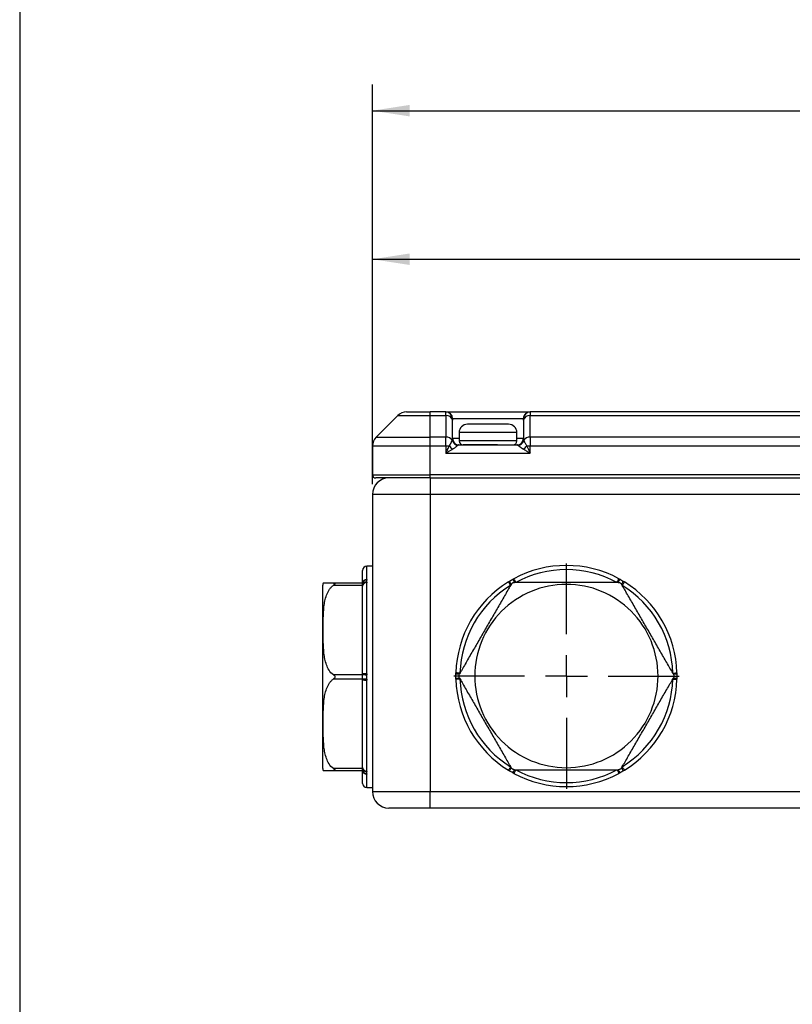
# Model space of a CAD drawing. Header units: millimetres. Extents: x 0 to 559, y 0 to 432.
# Tile 4 of 26: x 0 to 94, y 227 to 347. Entities that reach past the tile are written whole.
import ezdxf

# ---------------------------------------------------------------- set-up
doc = ezdxf.new("R2010")
doc.units = ezdxf.units.MM
doc.linetypes.add('CENTERX2', pattern=[20.32, 12.7, -2.54, 2.54, -2.54])
doc.layers.add('CENTER', color=40, linetype='CENTERX2')
doc.layers.add('DIMENSIONS', color=140, linetype='Continuous', lineweight=25)
doc.styles.add('SLDTEXTSTYLE0', font='TXT', dxfattribs={"width": 0.75})
doc.dimstyles.new('SLDDIMSTYLE0', dxfattribs={"dimtxt": 5.5, "dimasz": 4.5, "dimexe": 0, "dimexo": 0.0625, "dimgap": 1.375, "dimtad": 0, "dimtih": 1, "dimtoh": 1, "dimdec": 1, "dimrnd": 1e-09, "dimzin": 4, "dimdsep": 46, "dimtxsty": 'SLDTEXTSTYLE0', "dimsah": 1, "dimcen": 0.09, "dimadec": 0, "dimazin": 1, "dimtfac": 1, "dimtdec": 1, "dimtofl": 0, "dimtmove": 0, "dimatfit": 3, "dimfxl": 0, "dimfrac": 2, "dimtolj": 1, "dimtzin": 12, "dimarcsym": 0})
doc.dimstyles.new('SLDDIMSTYLE2', dxfattribs={"dimtxt": 5.5, "dimasz": 4.5, "dimexe": 0, "dimexo": 0.0625, "dimgap": 1.375, "dimtad": 0, "dimtih": 1, "dimtoh": 1, "dimdec": 1, "dimrnd": 1e-09, "dimzin": 12, "dimdsep": 46, "dimtxsty": 'SLDTEXTSTYLE0', "dimsah": 1, "dimcen": 0.09, "dimadec": 0, "dimazin": 3, "dimtfac": 1, "dimtdec": 1, "dimtofl": 0, "dimtmove": 0, "dimatfit": 3, "dimfxl": 0, "dimfrac": 2, "dimtolj": 1, "dimtzin": 12, "dimarcsym": 0})

# ---------------------------------------------------------------- blocks, each defined once
blk = doc.blocks.new('_D_3')
at = {"layer": 'DIMENSIONS'}
for p, q in [((42.75, 290.49), (42.75, 338.9)), ((232.75, 283.99), (232.75, 338.9)), ((130.64, 336.53), (128.96, 336.53)), ((128.96, 336.53), (128.96, 327.8)), ((144.86, 336.53), (146.54, 336.53)), ((146.54, 336.53), (146.54, 327.8)), ((42.75, 335.72), (126.17, 335.72)), ((232.75, 335.72), (149.33, 335.72)), ((128.96, 327.8), (130.64, 327.8)), ((146.54, 327.8), (144.86, 327.8))]:
    blk.add_line(p, q, dxfattribs=at)
for points in [[(42.75, 335.72), (47.25, 335.03), (47.25, 336.42)], [(232.75, 335.72), (228.25, 336.42), (228.25, 335.03)]]:
    blk.add_solid(points, dxfattribs=at)
at = {"layer": 'DIMENSIONS', "char_height": 5.5, "attachment_point": 1, "style": 'SLDTEXTSTYLE0'}
for s, insert in [('190.0', (128.61, 344.74)), ('7.48', (130.64, 334.89))]:
    blk.add_mtext(s, dxfattribs=dict(at, insert=insert))
blk = doc.blocks.new('_D_4')
at = {"layer": 'DIMENSIONS'}
for p, q in [((42.75, 290.49), (42.75, 320.9)), ((181.37, 292.49), (181.37, 320.9)), ((104.95, 318.53), (103.27, 318.53)), ((103.27, 318.53), (103.27, 309.8)), ((119.17, 318.53), (120.85, 318.53)), ((120.85, 318.53), (120.85, 309.8)), ((42.75, 317.72), (100.48, 317.72)), ((181.37, 317.72), (123.64, 317.72)), ((103.27, 309.8), (104.95, 309.8)), ((120.85, 309.8), (119.17, 309.8))]:
    blk.add_line(p, q, dxfattribs=at)
for points in [[(42.75, 317.72), (47.25, 317.03), (47.25, 318.42)], [(181.37, 317.72), (176.87, 318.42), (176.87, 317.03)]]:
    blk.add_solid(points, dxfattribs=at)
at = {"layer": 'DIMENSIONS', "char_height": 5.5, "attachment_point": 1, "style": 'SLDTEXTSTYLE0'}
for s, insert in [('138.6', (102.92, 326.74)), ('5.46', (104.95, 316.89))]:
    blk.add_mtext(s, dxfattribs=dict(at, insert=insert))
blk = doc.blocks.new('SW_CENTERMARKSYMBOL_0')
at = {"layer": 'CENTER', "color": 0}
for p, q in [((0, 5.08), (0, 13.65)), ((0, 0), (0, 2.54)), ((-5.08, 0), (-13.65, 0)), ((0, 0), (-2.54, 0)), ((0, 0), (0, -2.54)), ((0, 0), (2.54, 0)), ((5.08, 0), (13.65, 0)), ((0, -5.08), (0, -13.65))]:
    blk.add_line(p, q, dxfattribs=at)

msp = doc.modelspace()

# ---------------------------------------------------------------- linework, layer by layer
at = {"color": 7, "linetype": 'Continuous'}
msp.add_line((0, 431.8), (0, 0), dxfattribs=at)
for p, q in [((45.81, 298.78), (43.19, 296.16)), ((45.81, 298.78), (49.75, 298.78)), ((49.75, 298.78), (49.75, 299.22)), ((51.65, 299.22), (49.75, 299.22)), ((49.75, 296.16), (49.75, 298.78)), ((49.75, 298.78), (51.65, 298.78)), ((51.65, 298.78), (51.65, 299.2)), ((51.65, 298.78), (51.65, 296.16)), ((52.45, 298.42), (61.05, 298.42)), ((124.28, 299.22), (61.85, 299.22)), ((61.85, 299.2), (61.85, 298.78)), ((61.85, 296.16), (61.85, 298.78)), ((61.85, 298.78), (125.37, 298.78)), ((52.45, 296.02), (52.45, 298.22)), ((61.05, 298.22), (61.05, 296.02)), ((43.19, 296.16), (49.75, 296.16)), ((49.75, 295.1), (49.75, 296.16)), ((51.65, 296.16), (49.75, 296.16)), ((51.65, 295.1), (51.65, 296.16)), ((53.25, 296.02), (52.45, 296.02)), ((53.25, 296.72), (53.25, 295.72)), ((60.25, 296.72), (53.25, 296.72)), ((60.25, 295.72), (60.25, 296.72)), ((61.05, 296.02), (60.25, 296.02)), ((61.85, 296.16), (61.85, 295.1)), ((171.37, 296.16), (61.85, 296.16)), ((42.75, 295.1), (49.75, 295.1)), ((42.75, 295.1), (42.75, 291.62)), ((49.75, 291.62), (49.75, 295.1)), ((49.75, 295.1), (51.65, 295.1)), ((51.65, 295.1), (51.65, 294.22)), ((51.65, 295.1), (52.06, 295.1)), ((53.22, 295.22), (60.28, 295.22)), ((60.25, 295.72), (53.25, 295.72)), ((61.44, 295.1), (61.85, 295.1)), ((61.85, 294.22), (61.85, 295.1)), ((61.85, 295.1), (171.37, 295.1)), ((51.65, 294.22), (61.85, 294.22)), ((42.75, 291.62), (49.75, 291.62)), ((171.37, 291.62), (49.75, 291.62)), ((49.75, 291.22), (49.75, 291.62)), ((49.75, 291.22), (49.75, 289.22)), ((49.75, 291.22), (171.37, 291.22)), ((49.75, 289.22), (42.75, 289.22)), ((42.75, 289.22), (42.75, 253.22)), ((171.37, 289.22), (49.75, 289.22)), ((49.75, 289.22), (49.75, 253.22)), ((42.75, 280.52), (42.05, 280.52)), ((42.05, 278.91), (42.05, 280.52)), ((41.55, 278.47), (38.01, 278.47)), ((38.01, 278.22), (41.55, 278.22)), ((41.6, 278.61), (41.55, 278.47)), ((41.55, 278.22), (41.55, 278.11)), ((42.05, 267.5), (42.05, 278.53)), ((41.55, 267.37), (38.01, 267.37)), ((41.55, 267.49), (41.55, 267.37)), ((38.01, 266.87), (41.55, 266.87)), ((41.55, 266.87), (41.55, 266.76)), ((42.05, 255.71), (42.05, 266.74)), ((41.55, 256.02), (38.01, 256.02)), ((38.01, 255.77), (41.55, 255.77)), ((41.55, 256.14), (41.55, 256.02)), ((41.55, 255.78), (41.6, 255.63)), ((42.05, 253.72), (42.05, 255.33)), ((42.05, 253.72), (42.75, 253.72)), ((42.75, 253.22), (49.75, 253.22)), ((49.75, 253.22), (171.37, 253.22)), ((49.75, 251.22), (49.75, 253.22)), ((49.75, 251.22), (44.75, 251.22)), ((171.37, 251.22), (49.75, 251.22))]:
    msp.add_line(p, q)
at = {"flags": 128}
for points in [[(59.48, 278.21), (59.43, 278.29), (59.38, 278.37), (59.34, 278.44), (59.3, 278.51), (59.27, 278.56), (59.24, 278.6), (59.23, 278.62), (59.22, 278.63)], [(60.12, 278.57), (60.07, 278.66), (60.03, 278.74), (59.99, 278.82), (59.95, 278.88), (59.92, 278.94), (59.9, 278.98), (59.89, 279), (59.88, 279.01)], [(72.38, 278.57), (72.43, 278.66), (72.47, 278.74), (72.51, 278.82), (72.55, 278.88), (72.58, 278.94), (72.6, 278.98), (72.61, 279), (72.62, 279.01)], [(73.28, 278.63), (73.27, 278.62), (73.26, 278.6), (73.23, 278.56), (73.2, 278.51), (73.16, 278.44), (73.11, 278.37), (73.06, 278.29), (73.01, 278.21)], [(53.35, 267.59), (53.26, 267.59), (53.16, 267.59), (53.08, 267.59), (53, 267.6), (52.94, 267.6), (52.89, 267.6), (52.86, 267.6), (52.85, 267.6)], [(79.14, 267.59), (79.24, 267.59), (79.34, 267.59), (79.42, 267.59), (79.5, 267.6), (79.56, 267.6), (79.61, 267.6), (79.63, 267.6), (79.64, 267.6)], [(53.35, 266.86), (53.26, 266.85), (53.16, 266.85), (53.08, 266.85), (53, 266.85), (52.94, 266.84), (52.89, 266.84), (52.86, 266.84), (52.85, 266.84)], [(79.14, 266.86), (79.24, 266.85), (79.34, 266.85), (79.42, 266.85), (79.5, 266.85), (79.56, 266.84), (79.61, 266.84), (79.63, 266.84), (79.64, 266.84)], [(59.48, 256.24), (59.43, 256.15), (59.38, 256.07), (59.34, 256), (59.3, 255.94), (59.27, 255.88), (59.24, 255.84), (59.23, 255.82), (59.22, 255.81)], [(60.12, 255.87), (60.07, 255.79), (60.03, 255.7), (59.99, 255.63), (59.95, 255.56), (59.92, 255.51), (59.9, 255.46), (59.89, 255.44), (59.88, 255.43)], [(72.38, 255.87), (72.43, 255.79), (72.47, 255.7), (72.51, 255.63), (72.55, 255.56), (72.58, 255.51), (72.6, 255.46), (72.61, 255.44), (72.62, 255.43)], [(73.01, 256.24), (73.06, 256.15), (73.11, 256.07), (73.16, 256), (73.2, 255.94), (73.23, 255.88), (73.26, 255.84), (73.27, 255.82), (73.28, 255.81)]]:
    msp.add_lwpolyline(points, dxfattribs=at)
for centre, radius, start, end in [((46.87, 297.72), 1.5, 90, 135), ((51.65, 298.42), 0.8, 359.9927, 89.9913), ((51.65, 298.4), 0.794, 0.4407, 90.433), ((51.75, 298.07), 0.714, 11.4221, 98.0486), ((61.85, 298.42), 0.8, 90.0079, 180.0081), ((61.84, 298.4), 0.794, 89.5659, 179.5604), ((61.75, 298.07), 0.714, 81.9502, 168.579), ((54.25, 296.72), 1, 90, 180), ((59.25, 296.72), 1, 0, 90), ((44.25, 295.1), 1.5, 135, 180), ((51.71, 295.33), 0.834, 33.4007, 93.8577), ((53.22, 296.02), 0.795, 187.4389, 269.7782), ((53.25, 296.02), 0.8, 180, 270), ((60.25, 296.02), 0.8, 270, 0), ((60.28, 296.02), 0.795, 270.2215, 352.562), ((61.79, 295.33), 0.834, 86.1423, 146.5993), ((53.66, 296.37), 2.04, 218.5631, 234.5653), ((53.19, 296.02), 0.826, 196.5962, 267.263), ((53.75, 295.72), 0.5, 180, 270), ((59.75, 295.72), 0.5, 270, 0), ((60.31, 296.02), 0.826, 272.7373, 343.4035), ((59.84, 296.37), 2.04, 305.433, 321.4385), ((43.15, 291.62), 0.4, 180, 270), ((44.75, 289.22), 2, 90, 180), ((42.05, 280.02), 0.5, 90, 180), ((66.25, 267.22), 13.4, 61.6237, 118.3763), ((38.75, 278.23), 2, 172.9638, 180), ((42.02, 278.44), 0.473, 86.5777, 176.107), ((42, 278.38), 0.462, 84.6491, 168.0516), ((42.04, 278.11), 0.501, 89.3551, 167.4776), ((42.01, 278.07), 0.467, 85.784, 175.0444), ((66.25, 267.22), 13.4, 121.6237, 178.3763), ((60.77, 279.17), 1.48, 197.8083, 214.7852), ((58.64, 277.94), 1.48, 25.2123, 42.1936), ((73.85, 277.94), 1.48, 137.8092, 154.785), ((71.73, 279.17), 1.48, 325.2134, 342.1932), ((66.25, 267.22), 13.4, 1.6237, 58.3763), ((41.92, 263.08), 4.42, 88.3824, 94.8636), ((41.23, 257.47), 9.9, 85.2969, 88.1634), ((53.16, 265.99), 1.48, 85.2128, 102.1933), ((79.33, 265.99), 1.48, 77.8073, 94.7866), ((41.23, 276.77), 9.9, 271.8366, 274.7031), ((41.92, 271.16), 4.42, 265.1363, 271.6178), ((53.16, 268.45), 1.48, 257.8067, 274.7872), ((66.25, 267.22), 13.4, 181.6237, 238.3763), ((66.25, 267.22), 13.4, 301.6237, 358.3763), ((79.33, 268.45), 1.48, 265.2134, 282.1927), ((38.75, 256.02), 2, 180, 187.0292), ((42.01, 256.18), 0.467, 184.9556, 274.2159), ((42.04, 256.13), 0.501, 192.5224, 270.6446), ((42, 255.87), 0.462, 191.9484, 275.351), ((42.02, 255.8), 0.473, 183.8931, 273.4223), ((60.77, 255.28), 1.48, 145.2147, 162.192), ((58.64, 256.5), 1.48, 317.8061, 334.7878), ((66.25, 267.22), 13.4, 241.6237, 298.3763), ((73.85, 256.5), 1.48, 205.2149, 222.1911), ((71.73, 255.28), 1.48, 17.8066, 34.7867), ((42.05, 254.22), 0.5, 180, 270), ((44.75, 253.22), 2, 180, 270)]:
    msp.add_arc(centre, radius, start, end)
for points in [[(46.87, 299.22), (46.87, 299.22), (48.16, 299.22), (49.75, 299.22)], [(51.65, 299.2), (51.65, 299.21), (51.65, 299.22), (51.65, 299.22)], [(52.45, 298.42), (52.45, 298.42), (52.45, 298.42), (52.45, 298.41)], [(52.45, 298.41), (52.45, 298.39), (52.45, 298.32), (52.45, 298.22)], [(61.05, 298.41), (61.05, 298.42), (61.05, 298.42), (61.05, 298.42)], [(61.05, 298.22), (61.05, 298.32), (61.05, 298.39), (61.05, 298.41)], [(61.85, 299.22), (61.85, 299.22), (61.85, 299.21), (61.85, 299.2)], [(52.43, 295.91), (52.44, 295.95), (52.45, 295.99), (52.45, 296.02)], [(61.05, 296.02), (61.05, 295.99), (61.05, 295.95), (61.06, 295.91)], [(72.38, 278.57), (68.55, 280.64), (63.94, 280.64), (60.12, 278.57)], [(41.55, 278.47), (41.55, 279.49), (41.55, 280.02), (41.55, 280.02)], [(41.55, 267.49), (41.55, 271.83), (41.55, 275.83), (41.55, 278.11)], [(59.48, 278.21), (55.78, 275.93), (53.48, 271.93), (53.35, 267.59)], [(79.14, 267.59), (79.02, 271.93), (76.72, 275.93), (73.01, 278.21)], [(42.04, 267.34), (42.04, 267.27), (42.03, 267.2), (42.03, 267.12)], [(52.85, 267.22), (52.85, 267.3), (52.85, 267.37), (52.85, 267.44)], [(79.65, 267.44), (79.65, 267.37), (79.65, 267.3), (79.65, 267.22)], [(41.55, 256.14), (41.55, 258.42), (41.55, 262.41), (41.55, 266.76)], [(53.35, 266.86), (53.48, 262.51), (55.78, 258.52), (59.48, 256.24)], [(73.01, 256.24), (76.72, 258.52), (79.02, 262.51), (79.14, 266.86)], [(41.55, 254.22), (41.55, 254.22), (41.55, 254.75), (41.55, 255.77)], [(60.12, 255.87), (63.94, 253.8), (68.55, 253.8), (72.38, 255.87)]]:
    msp.add_open_spline(points, degree=3)
for points, knots in [([(51.65, 299.22), (51.68, 299.22), (52.23, 299.22), (54.14, 299.22), (55.42, 299.22), (56.75, 299.22)], [0, 0, 0, 0, 0.5, 0.5, 1, 1, 1, 1]), ([(56.75, 299.22), (58.08, 299.22), (59.36, 299.22), (61.26, 299.22), (61.82, 299.22), (61.85, 299.22)], [0, 0, 0, 0, 0.5, 0.5, 1, 1, 1, 1]), ([(57.71, 297.72), (57.4, 297.72), (56.94, 297.72), (56.28, 297.72), (55.79, 297.72), (55.33, 297.72), (54.83, 297.72), (54.4, 297.72), (54.22, 297.72), (54.25, 297.72), (54.25, 297.72)], [0, 0, 0, 0, 0.191599, 0.295793, 0.400093, 0.504286, 0.608587, 0.800187, 0.991786, 1, 1, 1, 1]), ([(59.25, 297.72), (59.26, 297.72), (59.11, 297.72), (58.56, 297.72), (58.17, 297.72), (57.71, 297.72)], [0, 0, 0, 0, 0.5, 0.5, 1, 1, 1, 1]), ([(52.4, 295.79), (52.41, 295.81), (52.42, 295.86), (52.43, 295.9), (52.43, 295.91)], [0, 0, 0, 0, 0.5137183, 1, 1, 1, 1]), ([(61.06, 295.91), (61.07, 295.9), (61.07, 295.88), (61.08, 295.84), (61.09, 295.8), (61.1, 295.79)], [0, 0, 0, 0, 0.321272, 0.65436, 1, 1, 1, 1]), ([(51.65, 294.22), (51.68, 294.28), (51.73, 294.39), (51.8, 294.54), (51.88, 294.7), (51.96, 294.89), (52.03, 295.03), (52.06, 295.1)], [0, 0, 0, 0, 0.206774, 0.373449, 0.500023, 0.766719, 1, 1, 1, 1]), ([(52.47, 294.71), (52.43, 294.69), (52.35, 294.63), (52.21, 294.55), (52.06, 294.46), (51.87, 294.35), (51.73, 294.27), (51.65, 294.22)], [0, 0, 0, 0, 0.149841, 0.316355, 0.499591, 0.706849, 1, 1, 1, 1]), ([(52.06, 295.1), (52.08, 295.13), (52.11, 295.18), (52.16, 295.26), (52.21, 295.34), (52.25, 295.42), (52.29, 295.52), (52.34, 295.62), (52.38, 295.72), (52.39, 295.76), (52.4, 295.79)], [0, 0, 0, 0, 0.094551, 0.192206, 0.292635, 0.395455, 0.500243, 0.674762, 0.84129, 1, 1, 1, 1]), ([(53.15, 295.2), (53.14, 295.19), (53.12, 295.18), (53.08, 295.15), (53.04, 295.12), (52.99, 295.08), (52.94, 295.04), (52.86, 294.98), (52.76, 294.9), (52.62, 294.8), (52.52, 294.74), (52.47, 294.71)], [0, 0, 0, 0, 0.080788, 0.162236, 0.244644, 0.3283, 0.413479, 0.500444, 0.666252, 0.832273, 1, 1, 1, 1]), ([(53.22, 295.22), (53.21, 295.22), (53.19, 295.22), (53.17, 295.21), (53.15, 295.2)], [0, 0, 0, 0, 0.441553, 1, 1, 1, 1]), ([(57.9, 295.22), (57.85, 295.22), (57.75, 295.22), (57.59, 295.22), (57.44, 295.22), (57.28, 295.22), (57.12, 295.22), (56.96, 295.22), (56.65, 295.22), (56.18, 295.22), (55.59, 295.22), (55.05, 295.22), (54.59, 295.22), (54.23, 295.22), (54.01, 295.22), (53.88, 295.22), (53.81, 295.22), (53.76, 295.22), (53.75, 295.22), (53.75, 295.22)], [0, 0, 0, 0, 0.027866, 0.055534, 0.083084, 0.110596, 0.138153, 0.165836, 0.193724, 0.298463, 0.403293, 0.508032, 0.612863, 0.709548, 0.806323, 0.854926, 0.903116, 0.951329, 1, 1, 1, 1]), ([(60.34, 295.2), (60.33, 295.21), (60.31, 295.22), (60.29, 295.22), (60.28, 295.22)], [0, 0, 0, 0, 0.558447, 1, 1, 1, 1]), ([(61.02, 294.71), (60.99, 294.73), (60.93, 294.76), (60.85, 294.82), (60.77, 294.88), (60.69, 294.94), (60.6, 295.01), (60.5, 295.08), (60.41, 295.15), (60.37, 295.18), (60.34, 295.2)], [0, 0, 0, 0, 0.1009713, 0.2011278, 0.300788, 0.4002756, 0.4999156, 0.6719476, 0.8378905, 1, 1, 1, 1]), ([(61.85, 294.22), (61.79, 294.26), (61.69, 294.32), (61.55, 294.4), (61.39, 294.49), (61.22, 294.59), (61.09, 294.67), (61.02, 294.71)], [0, 0, 0, 0, 0.2085239, 0.3752006, 0.5000288, 0.7661721, 1, 1, 1, 1]), ([(61.1, 295.79), (61.1, 295.77), (61.11, 295.75), (61.13, 295.7), (61.15, 295.64), (61.18, 295.57), (61.22, 295.49), (61.28, 295.37), (61.35, 295.24), (61.41, 295.14), (61.44, 295.1)], [0, 0, 0, 0, 0.094343, 0.191455, 0.291422, 0.394285, 0.500031, 0.673495, 0.840739, 1, 1, 1, 1]), ([(61.44, 295.1), (61.46, 295.06), (61.5, 294.97), (61.57, 294.82), (61.64, 294.66), (61.74, 294.46), (61.81, 294.31), (61.85, 294.22)], [0, 0, 0, 0, 0.149841, 0.316389, 0.499677, 0.706898, 1, 1, 1, 1]), ([(49.75, 291.22), (48, 291.22), (46.32, 291.22), (43.84, 291.22), (43.15, 291.22), (43.15, 291.22)], [0, 0, 0, 0, 0.5, 0.5, 1, 1, 1, 1]), ([(36.75, 267.12), (36.75, 270.07), (36.75, 272.89), (36.75, 277.06), (36.75, 278.23), (36.75, 278.23)], [0, 0, 0, 0, 0.5, 0.5, 1, 1, 1, 1]), ([(38.01, 267.37), (37.79, 267.52), (37.63, 267.72), (37.36, 268.14), (37.26, 268.36), (37.1, 268.81), (37.04, 269.04), (36.94, 269.51), (36.9, 269.74), (36.82, 270.44), (36.8, 270.91), (36.77, 271.86), (36.76, 272.33), (36.76, 273.27), (36.77, 273.74), (36.8, 274.68), (36.82, 275.15), (36.9, 275.86), (36.94, 276.09), (37.04, 276.55), (37.1, 276.79), (37.26, 277.24), (37.37, 277.46), (37.57, 277.77), (37.64, 277.87), (37.81, 278.06), (37.9, 278.15), (38.01, 278.22)], [0, 0, 0, 0, 0.0625, 0.0625, 0.125, 0.125, 0.1875, 0.1875, 0.25, 0.25, 0.375, 0.375, 0.5, 0.5, 0.625, 0.625, 0.75, 0.75, 0.8125, 0.8125, 0.875, 0.875, 0.9375, 0.9375, 0.96875, 0.96875, 1, 1, 1, 1]), ([(38.01, 278.47), (37.83, 278.47), (37.35, 278.47), (37.04, 278.47), (36.85, 278.47), (36.77, 278.47), (36.77, 278.47), (36.77, 278.47)], [0, 0, 0, 0, 0.121355, 0.323131, 0.511023, 0.700942, 1, 1, 1, 1]), ([(38.01, 278.47), (38.05, 278.47), (38.09, 278.47), (38.17, 278.45), (38.2, 278.43), (38.2, 278.39), (38.19, 278.37), (38.16, 278.34), (38.15, 278.33), (38.09, 278.28), (38.05, 278.25), (38.01, 278.22)], [0, 0, 0, 0, 0.25, 0.25, 0.5, 0.5, 0.625, 0.625, 0.75, 0.75, 1, 1, 1, 1]), ([(41.55, 278.22), (41.55, 278.3), (41.55, 278.36), (41.55, 278.45), (41.55, 278.47), (41.55, 278.47)], [0, 0, 0, 0, 0.5, 0.5, 1, 1, 1, 1]), ([(42.04, 278.84), (42.04, 278.8), (42.03, 278.76), (42.03, 278.69), (42.04, 278.65), (42.04, 278.61)], [0, 0, 0, 0, 0.5, 0.5, 1, 1, 1, 1]), ([(42.05, 278.91), (42.05, 278.9), (42.05, 278.87), (42.05, 278.85), (42.04, 278.84)], [0, 0, 0, 0, 0.5037, 1, 1, 1, 1]), ([(42.04, 278.61), (42.05, 278.6), (42.05, 278.57), (42.05, 278.55), (42.05, 278.53)], [0, 0, 0, 0, 0.4963, 1, 1, 1, 1]), ([(59.55, 278.32), (59.46, 278.17), (59.35, 277.98), (59.11, 277.56), (58.98, 277.34), (58.72, 276.88), (58.59, 276.65), (58.32, 276.18), (58.18, 275.95), (57.78, 275.25), (57.51, 274.78), (56.96, 273.84), (56.69, 273.37), (56.15, 272.42), (55.87, 271.95), (55.33, 271.01), (55.06, 270.54), (54.65, 269.84), (54.52, 269.6), (54.25, 269.14), (54.12, 268.91), (53.86, 268.45), (53.73, 268.23), (53.55, 267.92), (53.49, 267.82), (53.38, 267.64), (53.33, 267.55), (53.29, 267.47)], [0, 0, 0, 0, 0.0625, 0.0625, 0.125, 0.125, 0.1875, 0.1875, 0.25, 0.25, 0.375, 0.375, 0.5, 0.5, 0.625, 0.625, 0.75, 0.75, 0.8125, 0.8125, 0.875, 0.875, 0.9375, 0.9375, 0.96875, 0.96875, 1, 1, 1, 1]), ([(77.35, 267.22), (77.35, 270.17), (76.18, 272.99), (72.02, 277.16), (69.19, 278.33), (63.3, 278.33), (60.48, 277.16), (56.31, 272.99), (55.14, 270.17), (55.14, 267.22)], [0, 0, 0, 0, 0.25, 0.25, 0.5, 0.5, 0.75, 0.75, 1, 1, 1, 1]), ([(59.22, 278.63), (59.25, 278.65), (59.29, 278.67), (59.34, 278.7), (59.36, 278.71)], [0, 0, 0, 0, 0.5037, 1, 1, 1, 1]), ([(59.36, 278.71), (59.4, 278.74), (59.46, 278.77), (59.55, 278.83), (59.64, 278.88), (59.7, 278.91), (59.74, 278.94)], [0, 0, 0, 0, 0.3116832, 0.5, 0.6882854, 1, 1, 1, 1]), ([(59.55, 278.32), (59.57, 278.35), (59.59, 278.38), (59.65, 278.44), (59.69, 278.48), (59.76, 278.52), (59.78, 278.53), (59.83, 278.55), (59.85, 278.55), (59.91, 278.57), (59.95, 278.57), (59.98, 278.57)], [0, 0, 0, 0, 0.25, 0.25, 0.5, 0.5, 0.625, 0.625, 0.75, 0.75, 1, 1, 1, 1]), ([(59.74, 278.94), (59.76, 278.95), (59.81, 278.97), (59.86, 279), (59.88, 279.01)], [0, 0, 0, 0, 0.4963, 1, 1, 1, 1]), ([(72.51, 278.57), (72.34, 278.57), (72.11, 278.57), (71.63, 278.57), (71.38, 278.57), (70.85, 278.57), (70.58, 278.57), (70.05, 278.57), (69.78, 278.57), (68.96, 278.57), (68.42, 278.57), (67.33, 278.57), (66.79, 278.57), (65.7, 278.57), (65.16, 278.57), (64.07, 278.57), (63.53, 278.57), (62.72, 278.57), (62.45, 278.57), (61.91, 278.57), (61.64, 278.57), (61.12, 278.57), (60.86, 278.57), (60.5, 278.57), (60.39, 278.57), (60.17, 278.57), (60.07, 278.57), (59.98, 278.57)], [0, 0, 0, 0, 0.0625, 0.0625, 0.125, 0.125, 0.1875, 0.1875, 0.25, 0.25, 0.375, 0.375, 0.5, 0.5, 0.625, 0.625, 0.75, 0.75, 0.8125, 0.8125, 0.875, 0.875, 0.9375, 0.9375, 0.96875, 0.96875, 1, 1, 1, 1]), ([(72.51, 278.57), (72.55, 278.57), (72.59, 278.57), (72.67, 278.55), (72.72, 278.53), (72.79, 278.49), (72.81, 278.47), (72.85, 278.44), (72.86, 278.43), (72.91, 278.38), (72.93, 278.35), (72.95, 278.32)], [0, 0, 0, 0, 0.25, 0.25, 0.5, 0.5, 0.625, 0.625, 0.75, 0.75, 1, 1, 1, 1]), ([(72.62, 279.01), (72.64, 279), (72.69, 278.97), (72.73, 278.95), (72.76, 278.94)], [0, 0, 0, 0, 0.5037, 1, 1, 1, 1]), ([(72.76, 278.94), (72.82, 278.9), (72.88, 278.86), (73.01, 278.79), (73.08, 278.75), (73.14, 278.71)], [0, 0, 0, 0, 0.5, 0.5, 1, 1, 1, 1]), ([(79.21, 267.47), (79.12, 267.62), (79.01, 267.82), (78.77, 268.24), (78.64, 268.46), (78.38, 268.91), (78.25, 269.14), (77.98, 269.61), (77.84, 269.84), (77.44, 270.54), (77.16, 271.01), (76.62, 271.96), (76.35, 272.43), (75.8, 273.37), (75.53, 273.84), (74.99, 274.78), (74.72, 275.25), (74.31, 275.96), (74.18, 276.19), (73.91, 276.65), (73.77, 276.89), (73.51, 277.34), (73.39, 277.56), (73.21, 277.87), (73.15, 277.97), (73.04, 278.16), (72.99, 278.25), (72.95, 278.32)], [0, 0, 0, 0, 0.0625, 0.0625, 0.125, 0.125, 0.1875, 0.1875, 0.25, 0.25, 0.375, 0.375, 0.5, 0.5, 0.625, 0.625, 0.75, 0.75, 0.8125, 0.8125, 0.875, 0.875, 0.9375, 0.9375, 0.96875, 0.96875, 1, 1, 1, 1]), ([(73.14, 278.71), (73.16, 278.7), (73.21, 278.67), (73.25, 278.65), (73.28, 278.63)], [0, 0, 0, 0, 0.4963, 1, 1, 1, 1]), ([(38.01, 267.37), (38.05, 267.34), (38.09, 267.31), (38.17, 267.23), (38.2, 267.18), (38.2, 267.06), (38.17, 267.01), (38.09, 266.93), (38.05, 266.9), (38.01, 266.87)], [0, 0, 0, 0, 0.25, 0.25, 0.5, 0.5, 0.75, 0.75, 1, 1, 1, 1]), ([(41.55, 266.87), (41.55, 266.95), (41.55, 267.03), (41.55, 267.21), (41.55, 267.3), (41.55, 267.37)], [0, 0, 0, 0, 0.5, 0.5, 1, 1, 1, 1]), ([(42.05, 267.5), (42.05, 267.47), (42.05, 267.42), (42.05, 267.37), (42.04, 267.34)], [0, 0, 0, 0, 0.5036997, 1, 1, 1, 1]), ([(52.85, 267.44), (52.85, 267.47), (52.85, 267.52), (52.85, 267.57), (52.85, 267.6)], [0, 0, 0, 0, 0.4963, 1, 1, 1, 1]), ([(53.29, 266.97), (53.27, 267), (53.25, 267.04), (53.23, 267.12), (53.22, 267.17), (53.22, 267.28), (53.23, 267.33), (53.25, 267.41), (53.27, 267.44), (53.29, 267.47)], [0, 0, 0, 0, 0.25, 0.25, 0.5, 0.5, 0.75, 0.75, 1, 1, 1, 1]), ([(79.21, 267.47), (79.23, 267.44), (79.24, 267.41), (79.27, 267.33), (79.28, 267.28), (79.28, 267.16), (79.27, 267.11), (79.24, 267.03), (79.23, 267), (79.21, 266.97)], [0, 0, 0, 0, 0.25, 0.25, 0.5, 0.5, 0.75, 0.75, 1, 1, 1, 1]), ([(79.64, 267.6), (79.64, 267.57), (79.65, 267.52), (79.65, 267.47), (79.65, 267.44)], [0, 0, 0, 0, 0.5037, 1, 1, 1, 1]), ([(36.75, 256.02), (36.75, 256.02), (36.75, 257.19), (36.75, 261.35), (36.75, 264.18), (36.75, 267.12)], [0, 0, 0, 0, 0.5, 0.5, 1, 1, 1, 1]), ([(38.01, 256.02), (37.79, 256.17), (37.63, 256.37), (37.36, 256.79), (37.26, 257.01), (37.1, 257.46), (37.04, 257.69), (36.94, 258.16), (36.9, 258.39), (36.82, 259.09), (36.8, 259.56), (36.77, 260.51), (36.76, 260.98), (36.76, 261.92), (36.77, 262.39), (36.8, 263.33), (36.82, 263.8), (36.9, 264.51), (36.94, 264.74), (37.04, 265.2), (37.1, 265.44), (37.26, 265.89), (37.37, 266.11), (37.57, 266.42), (37.64, 266.52), (37.81, 266.71), (37.9, 266.8), (38.01, 266.87)], [0, 0, 0, 0, 0.0625, 0.0625, 0.125, 0.125, 0.1875, 0.1875, 0.25, 0.25, 0.375, 0.375, 0.5, 0.5, 0.625, 0.625, 0.75, 0.75, 0.8125, 0.8125, 0.875, 0.875, 0.9375, 0.9375, 0.96875, 0.96875, 1, 1, 1, 1]), ([(42.03, 267.12), (42.03, 267.09), (42.04, 267.02), (42.04, 266.95), (42.04, 266.9)], [0, 0, 0, 0, 0.376602, 1, 1, 1, 1]), ([(42.04, 266.9), (42.05, 266.87), (42.05, 266.82), (42.05, 266.77), (42.05, 266.74)], [0, 0, 0, 0, 0.4963, 1, 1, 1, 1]), ([(52.85, 267), (52.85, 267.05), (52.85, 267.12), (52.85, 267.19), (52.85, 267.22)], [0, 0, 0, 0, 0.623398, 1, 1, 1, 1]), ([(52.85, 266.84), (52.85, 266.87), (52.85, 266.92), (52.85, 266.97), (52.85, 267)], [0, 0, 0, 0, 0.5037, 1, 1, 1, 1]), ([(53.29, 266.97), (53.38, 266.82), (53.49, 266.63), (53.73, 266.21), (53.86, 265.99), (54.12, 265.53), (54.25, 265.3), (54.52, 264.83), (54.66, 264.6), (55.06, 263.9), (55.33, 263.43), (55.88, 262.49), (56.15, 262.02), (56.69, 261.07), (56.97, 260.6), (57.51, 259.66), (57.78, 259.19), (58.19, 258.49), (58.32, 258.25), (58.59, 257.79), (58.72, 257.56), (58.98, 257.1), (59.11, 256.88), (59.29, 256.57), (59.35, 256.47), (59.46, 256.29), (59.51, 256.2), (59.55, 256.12)], [0, 0, 0, 0, 0.0625, 0.0625, 0.125, 0.125, 0.1875, 0.1875, 0.25, 0.25, 0.375, 0.375, 0.5, 0.5, 0.625, 0.625, 0.75, 0.75, 0.8125, 0.8125, 0.875, 0.875, 0.9375, 0.9375, 0.96875, 0.96875, 1, 1, 1, 1]), ([(55.14, 267.22), (55.14, 264.28), (56.31, 261.45), (60.48, 257.29), (63.3, 256.12), (69.19, 256.12), (72.02, 257.29), (76.18, 261.45), (77.35, 264.28), (77.35, 267.22)], [0, 0, 0, 0, 0.25, 0.25, 0.5, 0.5, 0.75, 0.75, 1, 1, 1, 1]), ([(72.95, 256.12), (73.03, 256.27), (73.15, 256.47), (73.39, 256.89), (73.52, 257.11), (73.78, 257.56), (73.91, 257.79), (74.18, 258.26), (74.32, 258.49), (74.72, 259.19), (74.99, 259.66), (75.54, 260.61), (75.81, 261.08), (76.35, 262.02), (76.62, 262.49), (77.17, 263.43), (77.44, 263.9), (77.84, 264.61), (77.98, 264.84), (78.25, 265.3), (78.38, 265.54), (78.64, 265.99), (78.77, 266.21), (78.95, 266.52), (79.01, 266.62), (79.12, 266.81), (79.17, 266.9), (79.21, 266.97)], [0, 0, 0, 0, 0.0625, 0.0625, 0.125, 0.125, 0.1875, 0.1875, 0.25, 0.25, 0.375, 0.375, 0.5, 0.5, 0.625, 0.625, 0.75, 0.75, 0.8125, 0.8125, 0.875, 0.875, 0.9375, 0.9375, 0.96875, 0.96875, 1, 1, 1, 1]), ([(79.65, 267), (79.65, 266.97), (79.65, 266.92), (79.64, 266.87), (79.64, 266.84)], [0, 0, 0, 0, 0.4963, 1, 1, 1, 1]), ([(79.65, 267.22), (79.65, 267.19), (79.65, 267.12), (79.65, 267.05), (79.65, 267)], [0, 0, 0, 0, 0.376602, 1, 1, 1, 1]), ([(36.77, 255.77), (36.77, 255.77), (36.76, 255.77), (36.79, 255.77), (36.94, 255.77), (37.31, 255.77), (37.69, 255.77), (37.95, 255.77), (38.01, 255.77)], [0, 0, 0, 0, 0.084589, 0.375331, 0.667973, 0.839095, 0.961252, 1, 1, 1, 1]), ([(38.01, 256.02), (38.05, 255.99), (38.09, 255.96), (38.17, 255.9), (38.2, 255.87), (38.2, 255.82), (38.19, 255.81), (38.16, 255.79), (38.15, 255.79), (38.09, 255.77), (38.05, 255.77), (38.01, 255.77)], [0, 0, 0, 0, 0.25, 0.25, 0.5, 0.5, 0.625, 0.625, 0.75, 0.75, 1, 1, 1, 1]), ([(41.55, 255.77), (41.55, 255.77), (41.55, 255.79), (41.55, 255.88), (41.55, 255.95), (41.55, 256.02)], [0, 0, 0, 0, 0.5, 0.5, 1, 1, 1, 1]), ([(42.04, 255.63), (42.04, 255.61), (42.04, 255.57), (42.03, 255.52), (42.04, 255.47), (42.04, 255.43), (42.04, 255.41)], [0, 0, 0, 0, 0.3116832, 0.5, 0.6882854, 1, 1, 1, 1]), ([(42.05, 255.71), (42.05, 255.7), (42.05, 255.67), (42.05, 255.64), (42.04, 255.63)], [0, 0, 0, 0, 0.5037, 1, 1, 1, 1]), ([(42.04, 255.41), (42.05, 255.39), (42.05, 255.37), (42.05, 255.34), (42.05, 255.33)], [0, 0, 0, 0, 0.4963, 1, 1, 1, 1]), ([(59.36, 255.73), (59.34, 255.74), (59.29, 255.77), (59.25, 255.8), (59.22, 255.81)], [0, 0, 0, 0, 0.4963, 1, 1, 1, 1]), ([(59.74, 255.51), (59.68, 255.54), (59.61, 255.58), (59.48, 255.65), (59.42, 255.69), (59.36, 255.73)], [0, 0, 0, 0, 0.5, 0.5, 1, 1, 1, 1]), ([(59.98, 255.87), (59.95, 255.87), (59.91, 255.87), (59.83, 255.89), (59.78, 255.91), (59.71, 255.95), (59.69, 255.97), (59.65, 256), (59.63, 256.01), (59.59, 256.06), (59.57, 256.09), (59.55, 256.12)], [0, 0, 0, 0, 0.25, 0.25, 0.5, 0.5, 0.625, 0.625, 0.75, 0.75, 1, 1, 1, 1]), ([(59.88, 255.43), (59.86, 255.44), (59.81, 255.47), (59.76, 255.49), (59.74, 255.51)], [0, 0, 0, 0, 0.5037, 1, 1, 1, 1]), ([(59.98, 255.87), (60.16, 255.87), (60.38, 255.87), (60.87, 255.87), (61.12, 255.87), (61.64, 255.87), (61.91, 255.87), (62.45, 255.87), (62.72, 255.87), (63.53, 255.87), (64.08, 255.87), (65.16, 255.87), (65.71, 255.87), (66.8, 255.87), (67.34, 255.87), (68.43, 255.87), (68.97, 255.87), (69.78, 255.87), (70.05, 255.87), (70.59, 255.87), (70.86, 255.87), (71.38, 255.87), (71.63, 255.87), (71.99, 255.87), (72.11, 255.87), (72.32, 255.87), (72.43, 255.87), (72.51, 255.87)], [0, 0, 0, 0, 0.0625, 0.0625, 0.125, 0.125, 0.1875, 0.1875, 0.25, 0.25, 0.375, 0.375, 0.5, 0.5, 0.625, 0.625, 0.75, 0.75, 0.8125, 0.8125, 0.875, 0.875, 0.9375, 0.9375, 0.96875, 0.96875, 1, 1, 1, 1]), ([(72.95, 256.12), (72.93, 256.09), (72.91, 256.06), (72.85, 256), (72.81, 255.97), (72.74, 255.92), (72.71, 255.91), (72.67, 255.89), (72.65, 255.89), (72.58, 255.87), (72.55, 255.87), (72.51, 255.87)], [0, 0, 0, 0, 0.25, 0.25, 0.5, 0.5, 0.625, 0.625, 0.75, 0.75, 1, 1, 1, 1]), ([(72.76, 255.51), (72.73, 255.49), (72.69, 255.47), (72.64, 255.44), (72.62, 255.43)], [0, 0, 0, 0, 0.4963, 1, 1, 1, 1]), ([(73.14, 255.73), (73.1, 255.71), (73.04, 255.67), (72.95, 255.62), (72.86, 255.57), (72.8, 255.53), (72.76, 255.51)], [0, 0, 0, 0, 0.311683, 0.5, 0.688285, 1, 1, 1, 1]), ([(73.28, 255.81), (73.25, 255.8), (73.21, 255.77), (73.16, 255.74), (73.14, 255.73)], [0, 0, 0, 0, 0.5037, 1, 1, 1, 1])]:
    msp.add_open_spline(points, degree=3, knots=knots)

# ---------------------------------------------------------------- block references
at = {"layer": 'CENTER'}
msp.add_blockref('SW_CENTERMARKSYMBOL_0', (66.25, 267.22), dxfattribs=at)

# ---------------------------------------------------------------- dimensions: what is measured, and where the dimension line sits
at = {"layer": 'DIMENSIONS'}
for base, p1, dimstyle, picture, middle in [((42.75, 335.72), (232.75, 282.72), 'SLDDIMSTYLE0', '_D_3', (137.75, 335.72)), ((42.75, 317.72), (181.37, 291.22), 'SLDDIMSTYLE2', '_D_4', (112.06, 317.72))]:
    dim = msp.add_linear_dim(base=base, p1=p1, p2=(42.75, 289.22), dimstyle=dimstyle, dxfattribs=at)
    dim.commit()
    dim.dimension.update_dxf_attribs({"geometry": picture, "text_midpoint": middle, "dimtype": 160})

doc.saveas('drawing.dxf')
